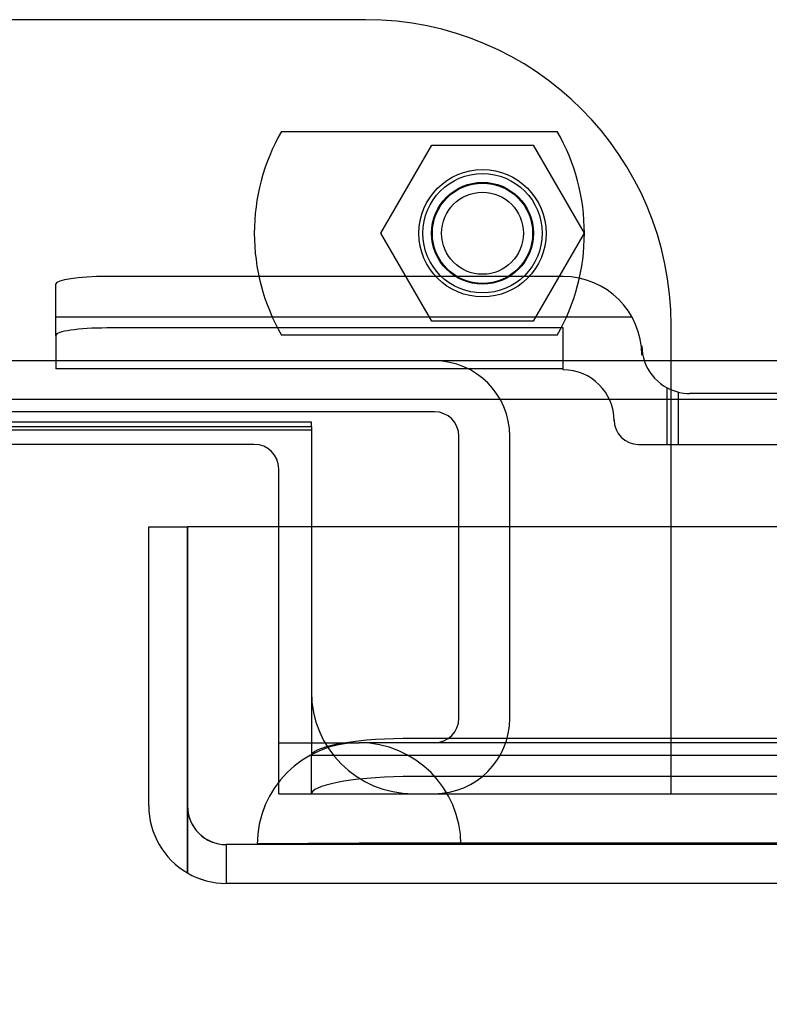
# Model space of a CAD drawing. Header units: inches. Extents: x 1 to 359, y -2 to 239.
# Tile 70 of 103: x 133.06 to 134.9, y 194.75 to 197.17. Entities that reach past the tile are written whole.
import ezdxf
from ezdxf.enums import TextEntityAlignment as Align
from ezdxf.lldxf.tags import DXFTag

# ---------------------------------------------------------------- set-up
doc = ezdxf.new("R2010")
doc.units = ezdxf.units.IN
doc.header["$MEASUREMENT"] = 0
for name, color, linetype in [('COM70098', 7, 'Continuous'), ('COM70220', 7, 'Continuous'), ('COM70739-9', 7, 'Continuous'), ('COM70838', 7, 'Continuous'), ('COM71196-8', 7, 'Continuous'), ('COM71302-3', 7, 'Continuous'), ('COM71303-3', 7, 'Continuous'), ('Default', 7, 'Continuous'), ('GSK87756', 7, 'Continuous'), ('NTS86070', 7, 'Continuous'), ('SCC180005', 7, 'Continuous')]:
    doc.layers.add(name, color=color, linetype=linetype)
doc.styles.add('SEACAD_Times_New_Roman', font='times.ttf')
tags = doc.linetypes.add('HIDDEN2', pattern=[0.1875, 0.125, -0.0625]).pattern_tags.tags
tags[6:7] = [DXFTag(74, 4), DXFTag(75, 0), DXFTag(340, '0'), DXFTag(46, 0.0), DXFTag(50, 0.0), DXFTag(44, 0.0), DXFTag(45, 0.0)]
tags[4:5] = [DXFTag(74, 4), DXFTag(75, 0), DXFTag(340, '0'), DXFTag(46, 0.0), DXFTag(50, 0.0), DXFTag(44, 0.0), DXFTag(45, 0.0)]
doc.dimstyles.new('HAMMOND_(STH_-_540x360)', dxfattribs={"dimtxt": 2, "dimasz": 2.5, "dimexe": 1, "dimexo": 1, "dimgap": 0.5, "dimtad": 0, "dimtih": 1, "dimtoh": 1, "dimzin": 0, "dimdsep": 46, "dimtxsty": 'SEACAD_Times_New_Roman', "dimblk1": '_SE_FILLED', "dimblk2": '_SE_FILLED', "dimsah": 1, "dimcen": 1, "dimadec": 0, "dimazin": 0, "dimtfac": 0.8, "dimtofl": 0, "dimtmove": 0, "dimatfit": 3, "dimfxl": 1, "dimtolj": 1, "dimtzin": 0, "dimarcsym": 0})

# ---------------------------------------------------------------- blocks, each defined once
blk = doc.blocks.new('SE3')
at = {"layer": 'COM70098', "color": 7, "linetype": 'HIDDEN2'}
for p, q in [((133.9067, 197.1654), (130.4067, 197.1654)), ((134.6567, 195.2664), (134.6567, 196.4154)), ((133.6937, 195.2664), (133.6937, 195.9214)), ((133.6937, 195.2664), (134.6567, 195.2664))]:
    blk.add_line(p, q, dxfattribs=at)
at = {"layer": 'COM70098', "color": 7, "linetype": 'Continuous'}
for p, q in [((133.6337, 196.1234), (130.6797, 196.1234)), ((133.6937, 195.9214), (133.6937, 196.0634))]:
    blk.add_line(p, q, dxfattribs=at)
at = {"layer": 'COM70098', "color": 7, "linetype": 'HIDDEN2'}
blk.add_circle((134.1937, 196.6414), 0.1562, dxfattribs=at)
blk.add_arc((133.9067, 196.4154), 0.75, 0, 90, dxfattribs=at)
at = {"layer": 'COM70098', "color": 7, "linetype": 'Continuous'}
blk.add_arc((133.6337, 196.0634), 0.06, 0, 90, dxfattribs=at)
at = {"layer": 'COM70220', "color": 7, "linetype": 'HIDDEN2'}
for p, q in [((134.1407, 195.3914), (133.8907, 195.3914)), ((166.6087, 195.3914), (134.1407, 195.3914)), ((133.8907, 195.1454), (133.6417, 195.1434)), ((133.6417, 195.1434), (133.6417, 195.1424)), ((134.1407, 195.1434), (133.6417, 195.1434)), ((134.1407, 195.1424), (133.6417, 195.1424)), ((134.1397, 195.1434), (133.8907, 195.1454)), ((134.1407, 195.1454), (133.8907, 195.1454)), ((134.1397, 195.1424), (134.1397, 195.1434)), ((166.6087, 195.1454), (134.1407, 195.1454)), ((166.6087, 195.1434), (134.1407, 195.1434)), ((166.6087, 195.1424), (134.1407, 195.1424))]:
    blk.add_line(p, q, dxfattribs=at)
blk.add_arc((133.8907, 195.1414), 0.25, 0, 180, dxfattribs=at)
at = {"layer": 'COM70739-9', "color": 7, "linetype": 'HIDDEN2'}
for p, q in [((134.0757, 196.2034), (130.2377, 196.2034)), ((134.1357, 195.4514), (134.1357, 196.1434)), ((134.2607, 195.4514), (134.2607, 196.1434)), ((133.6937, 195.3914), (133.8907, 195.3914))]:
    blk.add_line(p, q, dxfattribs=at)
for centre, radius, start, end in [((134.0757, 196.1434), 0.185, 0, 90), ((134.0757, 196.1434), 0.06, 0, 90), ((134.0757, 195.4514), 0.06, 270, 0), ((134.0757, 195.4514), 0.185, 270, 0)]:
    blk.add_arc(centre, radius, start, end, dxfattribs=at)
at = {"layer": 'COM70838', "color": 7, "linetype": 'HIDDEN2'}
for p, q in [((134.3917, 196.5353), (133.2717, 196.5353)), ((133.1467, 196.3908), (133.1467, 196.5171)), ((134.5608, 196.4353), (133.1467, 196.4353)), ((134.3917, 196.409), (133.2717, 196.409)), ((134.3917, 196.3064), (134.3917, 196.409)), ((133.1467, 196.3908), (133.1467, 196.309)), ((134.5847, 196.3654), (134.5847, 196.3423)), ((134.3917, 196.309), (133.1467, 196.309)), ((134.6467, 196.1234), (134.6467, 196.2621)), ((134.6743, 196.1234), (134.6743, 196.2516)), ((135.3877, 196.2484), (134.7017, 196.2484)), ((134.5167, 196.1814), (134.5167, 196.1834)), ((134.5767, 196.1234), (134.6743, 196.1234)), ((134.6743, 196.1234), (135.3877, 196.1234))]:
    blk.add_line(p, q, dxfattribs=at)
for centre, radius, start, end in [((134.3917, 196.3423), 0.193, 0, 90), ((134.7017, 196.3654), 0.117, 180, 256.4554), ((134.3917, 196.1814), 0.125, 0, 90), ((134.7017, 196.3654), 0.117, 256.4554, 270), ((134.5767, 196.1834), 0.06, 180, 270)]:
    blk.add_arc(centre, radius, start, end, dxfattribs=at)
for centre, major_axis, start_param, end_param in [((133.2717, 196.5171), (-0.125, 0), 4.712389, 6.283185), ((133.2717, 196.3908), (0.125, 0), 1.570796, 3.141593)]:
    blk.add_ellipse(centre, major_axis=major_axis, ratio=0.145455, start_param=start_param, end_param=end_param, dxfattribs=at)
at = {"layer": 'COM71196-8', "color": 7, "linetype": 'Continuous'}
for p, q in [((133.3747, 195.9214), (133.4697, 195.9214)), ((133.3747, 195.2364), (133.3747, 195.9214)), ((133.4697, 195.2364), (133.4697, 195.9214)), ((167.2796, 195.9214), (133.4697, 195.9214)), ((133.4697, 195.9214), (133.4697, 195.2364)), ((133.4697, 195.0718), (133.4697, 195.2364)), ((133.4697, 195.2364), (133.4697, 195.0718)), ((167.1847, 195.0464), (133.5647, 195.0464))]:
    blk.add_line(p, q, dxfattribs=at)
at = {"layer": 'COM71196-8', "color": 7, "linetype": 'HIDDEN2'}
for p, q in [((167.1847, 195.1414), (133.5647, 195.1414)), ((133.5647, 195.1414), (133.5647, 195.0464))]:
    blk.add_line(p, q, dxfattribs=at)
at = {"layer": 'COM71196-8', "color": 7, "linetype": 'Continuous'}
for start, end in [(180, 240), (240, 270)]:
    blk.add_arc((133.5647, 195.2364), 0.19, start, end, dxfattribs=at)
at = {"layer": 'COM71196-8', "color": 7, "linetype": 'HIDDEN2'}
blk.add_arc((133.5647, 195.2364), 0.095, 180, 270, dxfattribs=at)
blk.add_ellipse((133.5647, 195.2364), major_axis=(0, 0.095), ratio=0.999171, start_param=1.570796, end_param=3.141593, dxfattribs=at)
at = {"layer": 'COM71196-8', "color": 7, "linetype": 'Continuous'}
blk.add_ellipse((133.5647, 195.2364), major_axis=(0, 0.19), ratio=0.999171, start_param=2.617994, end_param=3.141593, dxfattribs=at)
at = {"layer": 'COM71302-3', "color": 7, "linetype": 'HIDDEN2'}
for p, q in [((168.0917, 196.3284), (96.2217, 196.3284)), ((133.7737, 195.9214), (133.7737, 195.4091)), ((133.7737, 195.4091), (133.7737, 195.3621)), ((166.8117, 195.4021), (134.0237, 195.4021)), ((133.7737, 195.2662), (133.7737, 195.3621)), ((133.774, 195.3619), (133.7743, 195.3618)), ((133.774, 195.3611), (166.8117, 195.3611)), ((166.8117, 195.3085), (134.0237, 195.3085)), ((133.7743, 195.2682), (133.7737, 195.2662)), ((133.7737, 195.2662), (133.7737, 195.2661)), ((133.7737, 195.2661), (166.8117, 195.2661))]:
    blk.add_line(p, q, dxfattribs=at)
at = {"layer": 'COM71302-3', "color": 7, "linetype": 'Continuous'}
for p, q in [((168.0917, 196.2334), (96.2217, 196.2334)), ((130.5397, 196.167), (133.7737, 196.167)), ((133.7737, 196.167), (133.7737, 195.9214))]:
    blk.add_line(p, q, dxfattribs=at)
at = {"layer": 'COM71302-3', "color": 7, "linetype": 'HIDDEN2'}
for centre in [(134.0237, 195.3587), (134.0237, 195.2651)]:
    blk.add_ellipse(centre, major_axis=(-0.25, 0), ratio=0.173648, start_param=4.712389, end_param=6.211302, dxfattribs=at)
at = {"layer": 'COM71303-3', "color": 7, "linetype": 'HIDDEN2'}
for p, q in [((133.7737, 196.1781), (130.5397, 196.1781)), ((133.7737, 196.1582), (130.5397, 196.1582)), ((133.7737, 196.167), (133.7737, 196.1781)), ((134.6567, 195.2664), (166.8117, 195.2664))]:
    blk.add_line(p, q, dxfattribs=at)
blk.add_arc((134.0237, 195.5164), 0.25, 180, 270, dxfattribs=at)
at = {"layer": 'GSK87756', "color": 7, "linetype": 'HIDDEN2'}
blk.add_circle((134.1937, 196.6414), 0.125, dxfattribs=at)
at = {"layer": 'NTS86070', "color": 7, "linetype": 'HIDDEN2'}
for p, q in [((133.7007, 196.8914), (134.3767, 196.8914)), ((134.3767, 196.3914), (133.7007, 196.3914))]:
    blk.add_line(p, q, dxfattribs=at)
for radius in [0.1465, 0.125, 0.1005]:
    blk.add_circle((134.1937, 196.6414), radius, dxfattribs=at)
for centre, start, end in [((134.1337, 196.6414), 150, 210), ((133.9437, 196.6414), 330, 30)]:
    blk.add_arc(centre, 0.5, start, end, dxfattribs=at)
at = {"layer": 'SCC180005', "color": 7, "linetype": 'HIDDEN2'}
for p, q in [((133.9443, 196.6414), (134.069, 196.8574)), ((134.069, 196.8574), (134.3184, 196.8574)), ((134.3184, 196.8574), (134.4431, 196.6414)), ((134.069, 196.4254), (133.9443, 196.6414)), ((134.4431, 196.6414), (134.3184, 196.4254)), ((134.3184, 196.4254), (134.069, 196.4254))]:
    blk.add_line(p, q, dxfattribs=at)
blk.add_circle((134.1937, 196.6414), 0.123, dxfattribs=at)
blk = doc.blocks.new('DMBLK67')
at = {"layer": 'Default', "linetype": 'Continuous', "transparency": 16777216}
for points in [[(135.8747, 188.3875), (135.8747, 189.2208), (133.3747, 188.8042)], [(164.8747, 188.3875), (167.3747, 188.8042), (164.8747, 189.2208)]]:
    blk.add_hatch(color=7, dxfattribs=at).paths.add_polyline_path(points)
at = {"layer": 'Default', "color": 7, "linetype": 'Continuous', "transparency": 16777216}
for p, q in [((133.3747, 194.2364), (133.3747, 187.8042)), ((167.3747, 194.2364), (167.3747, 187.8042)), ((145.4804, 188.8042), (133.3747, 188.8042)), ((167.3747, 188.8042), (155.269, 188.8042))]:
    blk.add_line(p, q, dxfattribs=at)
at = {"layer": 'Default', "color": 7, "linetype": 'Continuous', "transparency": 16777216, "style": 'SEACAD_Times_New_Roman'}
for s, p in [('34.00', (146.9623, 189.8042)), ('DOOR', (146.1804, 186.8042))]:
    blk.add_text(s, height=2, dxfattribs=at).set_placement(p, align=Align.TOP_LEFT)
blk = doc.blocks.new('_SE_FILLED')
at = {"color": 0}
blk.add_line((0, 0), (-1, 0), dxfattribs=at)
blk.add_solid([(0, 0), (-1, -0.1665), (-1, 0.1665), (0, 0)], dxfattribs=at)

msp = doc.modelspace()

# ---------------------------------------------------------------- block references
at = {"layer": 'Default'}
msp.add_blockref('SE3', (0, 0), dxfattribs=at)

# ---------------------------------------------------------------- dimensions: what is measured, and where the dimension line sits
at = {"layer": 'Default', "color": 7, "linetype": 'Continuous'}
dim = msp.add_linear_dim(base=(133.3747, 188.8042), p1=(167.3747, 195.2364), p2=(133.3747, 195.2364), text='\\A1;<>\\PDOOR', dimstyle='HAMMOND_(STH_-_540x360)', dxfattribs=at)
dim.commit()
dim.dimension.update_dxf_attribs({"geometry": 'DMBLK67', "text_midpoint": (150.3747, 188.8042), "dimtype": 160})

doc.saveas('drawing.dxf')
